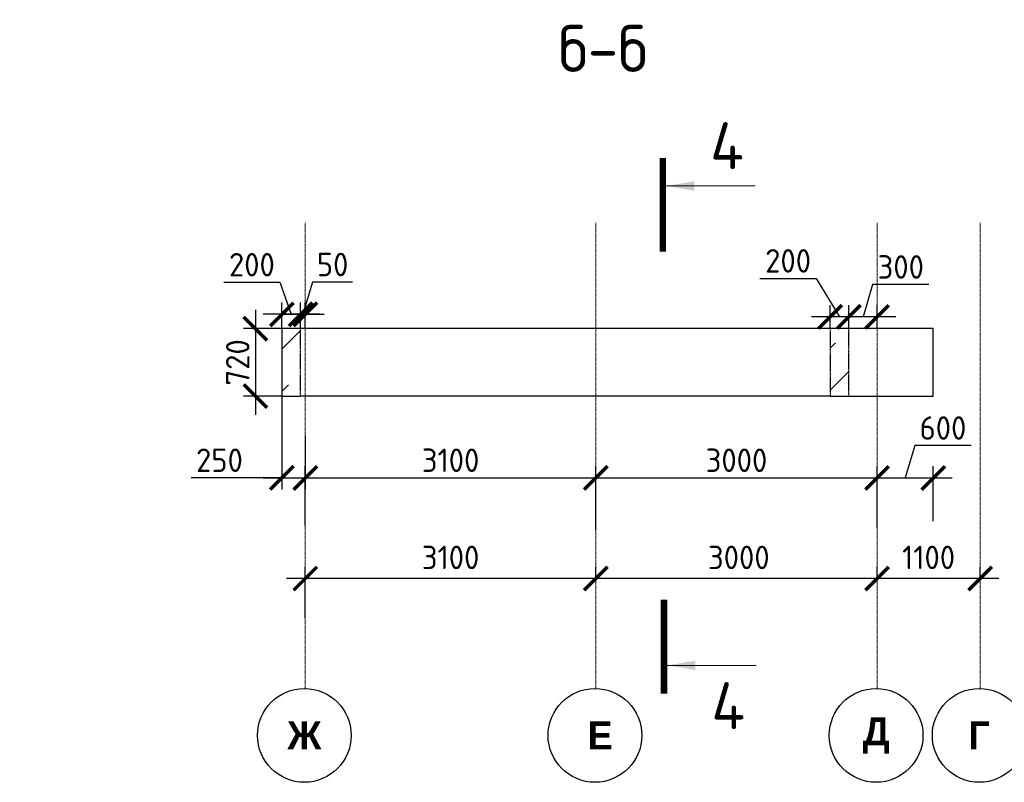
# Model space of a CAD drawing. Header units: millimetres. Extents: x 247266 to 730847, y -636031 to 10052.
# Tile 95 of 256: x 542944 to 553449, y -372696 to -364565. Entities that reach past the tile are written whole.
import ezdxf

# ---------------------------------------------------------------- set-up
doc = ezdxf.new("R2010")
doc.units = ezdxf.units.MM
for name, pattern in [('______5', [1100, 800, -100, 100, -100]), ('________', [0]), ('HIDDEN2', [4.7625, 3.175, -1.5875]), ('осевая', [50.8, 31.75, -6.35, 6.35, -6.35])]:
    doc.linetypes.add(name, pattern=pattern)
for name, color, linetype, lineweight in [('Standard', 7, 'Continuous', 25), ('Оси', 7, '______5', 18), ('Узлы', 7, 'Continuous', 0)]:
    doc.layers.add(name, color=color, linetype=linetype, lineweight=lineweight)
doc.layers.add('РАЗМЕРЫ', color=7, linetype='Continuous')
doc.styles.add('Century Gothic', font='GOTHIC.TTF')
doc.styles.add('GOST-2.304_Type-B', font='GOST_Common.ttf')
doc.dimstyles.new('СПДС', dxfattribs={"dimscale": 100, "dimtxt": 2.5, "dimasz": 2.5, "dimexe": 1.25, "dimexo": 0, "dimtad": 1, "dimdec": 0, "dimtxsty": 'GOST-2.304_Type-B', "dimblk": 'ARCHTICK', "dimcen": 2.5, "dimdle": 2, "dimadec": 0, "dimazin": 2, "dimtfac": 0.75, "dimtdec": 0, "dimtmove": 1, "dimatfit": 3, "dimfxl": 1, "dimtolj": 1, "dimarcsym": 1})

# ---------------------------------------------------------------- blocks, each defined once
blk = doc.blocks.new('NSY101')
at = {"color": 0, "linetype": 'ByBlock', "lineweight": -2}
blk.add_circle((0, 0), 50, dxfattribs=at)
blk = doc.blocks.new('_ArchTick')
at = {"color": 0, "linetype": 'ByBlock', "const_width": 0.15}
blk.add_lwpolyline([(-0.5, -0.5), (0.5, 0.5)], dxfattribs=at)
blk = doc.blocks.new('*D3499')
at = {"color": 0, "lineweight": -2}
for p, q in [((552091, -370523), (552091, -370398)), ((553191, -370523), (553191, -370398)), ((553391, -370523), (551891, -370523))]:
    blk.add_line(p, q, dxfattribs=at)
at = {"layer": 'DEFPOINTS', "color": 0, "ltscale": 100}
for p in [(552091, -370523), (552091, -370523), (553191, -370523)]:
    blk.add_point(p, dxfattribs=at)
at = {"color": 0, "lineweight": -2, "ltscale": 100, "xscale": 250, "yscale": 250, "zscale": 250, "rotation": 180}
blk.add_blockref('_ArchTick', (552091, -370523), dxfattribs=at)
at = {"color": 0, "lineweight": -2, "ltscale": 100, "xscale": 250, "yscale": 250, "zscale": 250}
blk.add_blockref('_ArchTick', (553191, -370523), dxfattribs=at)
at = {"color": 0, "lineweight": 0, "ltscale": 100, "insert": (552641, -370298), "char_height": 250, "width": 83333.33, "attachment_point": 5, "style": 'GOST-2.304_Type-B'}
blk.add_mtext('\\A1;1100', dxfattribs=at)
blk = doc.blocks.new('*D3500')
at = {"color": 0, "lineweight": -2}
for p, q in [((549091, -370523), (549091, -370398)), ((552091, -370523), (552091, -370398)), ((552291, -370523), (548891, -370523))]:
    blk.add_line(p, q, dxfattribs=at)
at = {"layer": 'DEFPOINTS', "color": 0, "ltscale": 100}
for p in [(549091, -370523), (549091, -370523), (552091, -370523)]:
    blk.add_point(p, dxfattribs=at)
at = {"color": 0, "lineweight": -2, "ltscale": 100, "xscale": 250, "yscale": 250, "zscale": 250, "rotation": 180}
blk.add_blockref('_ArchTick', (549091, -370523), dxfattribs=at)
at = {"color": 0, "lineweight": -2, "ltscale": 100, "xscale": 250, "yscale": 250, "zscale": 250}
blk.add_blockref('_ArchTick', (552091, -370523), dxfattribs=at)
at = {"color": 0, "lineweight": 0, "ltscale": 100, "insert": (550616, -370298), "char_height": 250, "width": 83333.33, "attachment_point": 5, "style": 'GOST-2.304_Type-B'}
blk.add_mtext('\\A1;3000', dxfattribs=at)
blk = doc.blocks.new('*D3501')
at = {"color": 0, "lineweight": -2}
for p, q in [((545991, -370947), (545991, -370398)), ((549091, -370523), (549091, -370398)), ((549291, -370523), (545791, -370523))]:
    blk.add_line(p, q, dxfattribs=at)
at = {"layer": 'DEFPOINTS', "color": 0, "ltscale": 100}
for p in [(545991, -370523), (549091, -370523), (545991, -370947)]:
    blk.add_point(p, dxfattribs=at)
at = {"color": 0, "lineweight": -2, "ltscale": 100, "xscale": 250, "yscale": 250, "zscale": 250, "rotation": 180}
blk.add_blockref('_ArchTick', (545991, -370523), dxfattribs=at)
at = {"color": 0, "lineweight": -2, "ltscale": 100, "xscale": 250, "yscale": 250, "zscale": 250}
blk.add_blockref('_ArchTick', (549091, -370523), dxfattribs=at)
at = {"color": 0, "lineweight": 0, "ltscale": 100, "insert": (547541, -370298), "char_height": 250, "width": 83333.33, "attachment_point": 5, "style": 'GOST-2.304_Type-B'}
blk.add_mtext('\\A1;3100', dxfattribs=at)
blk = doc.blocks.new('*D3592')
at = {"layer": 'DEFPOINTS', "color": 0, "ltscale": 100}
for p in [(545741, -368578), (545991, -369450), (545991, -369957)]:
    blk.add_point(p, dxfattribs=at)
at = {"layer": 'РАЗМЕРЫ', "color": 0, "lineweight": -2}
for p, q in [((545741, -368578), (545741, -369575)), ((545991, -369957), (545991, -369325)), ((545741, -369450), (544775, -369450)), ((545541, -369450), (546191, -369450))]:
    blk.add_line(p, q, dxfattribs=at)
at = {"layer": 'РАЗМЕРЫ', "color": 0, "lineweight": -2, "ltscale": 100, "xscale": 250, "yscale": 250, "zscale": 250, "rotation": 180}
blk.add_blockref('_ArchTick', (545741, -369450), dxfattribs=at)
at = {"layer": 'РАЗМЕРЫ', "color": 0, "lineweight": -2, "ltscale": 100, "xscale": 250, "yscale": 250, "zscale": 250}
blk.add_blockref('_ArchTick', (545991, -369450), dxfattribs=at)
at = {"layer": 'РАЗМЕРЫ', "color": 0, "lineweight": 0, "ltscale": 100, "insert": (545075, -369262), "char_height": 250, "attachment_point": 5, "style": 'GOST-2.304_Type-B'}
blk.add_mtext('\\A1;250', dxfattribs=at)
blk = doc.blocks.new('*D3593')
at = {"layer": 'DEFPOINTS', "color": 0, "ltscale": 100}
for p in [(545991, -369001), (549091, -369450), (549091, -370004)]:
    blk.add_point(p, dxfattribs=at)
at = {"layer": 'РАЗМЕРЫ', "color": 0, "lineweight": -2}
for p, q in [((545991, -369001), (545991, -369575)), ((549091, -370004), (549091, -369325)), ((545791, -369450), (549291, -369450))]:
    blk.add_line(p, q, dxfattribs=at)
at = {"layer": 'РАЗМЕРЫ', "color": 0, "lineweight": -2, "ltscale": 100, "xscale": 250, "yscale": 250, "zscale": 250, "rotation": 180}
blk.add_blockref('_ArchTick', (545991, -369450), dxfattribs=at)
at = {"layer": 'РАЗМЕРЫ', "color": 0, "lineweight": -2, "ltscale": 100, "xscale": 250, "yscale": 250, "zscale": 250}
blk.add_blockref('_ArchTick', (549091, -369450), dxfattribs=at)
at = {"layer": 'РАЗМЕРЫ', "color": 0, "lineweight": 0, "ltscale": 100, "insert": (547541, -369262), "char_height": 250, "attachment_point": 5, "style": 'GOST-2.304_Type-B'}
blk.add_mtext('\\A1;3100', dxfattribs=at)
blk = doc.blocks.new('*D3594')
at = {"layer": 'DEFPOINTS', "color": 0, "ltscale": 100}
for p in [(552091, -369450), (549091, -370004), (552091, -369982)]:
    blk.add_point(p, dxfattribs=at)
at = {"layer": 'РАЗМЕРЫ', "color": 0, "lineweight": -2}
for p, q in [((549091, -370004), (549091, -369325)), ((552091, -369982), (552091, -369325)), ((548891, -369450), (552291, -369450))]:
    blk.add_line(p, q, dxfattribs=at)
at = {"layer": 'РАЗМЕРЫ', "color": 0, "lineweight": -2, "ltscale": 100, "xscale": 250, "yscale": 250, "zscale": 250, "rotation": 180}
blk.add_blockref('_ArchTick', (549091, -369450), dxfattribs=at)
at = {"layer": 'РАЗМЕРЫ', "color": 0, "lineweight": -2, "ltscale": 100, "xscale": 250, "yscale": 250, "zscale": 250}
blk.add_blockref('_ArchTick', (552091, -369450), dxfattribs=at)
at = {"layer": 'РАЗМЕРЫ', "color": 0, "lineweight": 0, "ltscale": 100, "insert": (550591, -369262), "char_height": 250, "attachment_point": 5, "style": 'GOST-2.304_Type-B'}
blk.add_mtext('\\A1;3000', dxfattribs=at)
blk = doc.blocks.new('*D3595')
at = {"layer": 'DEFPOINTS', "color": 0, "ltscale": 100}
for p in [(552691, -369450), (552691, -369910), (552091, -369982)]:
    blk.add_point(p, dxfattribs=at)
at = {"layer": 'РАЗМЕРЫ', "color": 0, "lineweight": -2}
for p, q in [((552494, -369106), (552391, -369450)), ((553095, -369106), (552494, -369106)), ((552091, -369982), (552091, -369325)), ((552691, -369910), (552691, -369325)), ((551891, -369450), (552891, -369450))]:
    blk.add_line(p, q, dxfattribs=at)
at = {"layer": 'РАЗМЕРЫ', "color": 0, "lineweight": -2, "ltscale": 100, "xscale": 250, "yscale": 250, "zscale": 250, "rotation": 180}
blk.add_blockref('_ArchTick', (552091, -369450), dxfattribs=at)
at = {"layer": 'РАЗМЕРЫ', "color": 0, "lineweight": -2, "ltscale": 100, "xscale": 250, "yscale": 250, "zscale": 250}
blk.add_blockref('_ArchTick', (552691, -369450), dxfattribs=at)
at = {"layer": 'РАЗМЕРЫ', "color": 0, "lineweight": 0, "ltscale": 100, "insert": (552794, -368918), "char_height": 250, "attachment_point": 5, "style": 'GOST-2.304_Type-B'}
blk.add_mtext('\\A1;600', dxfattribs=at)
blk = doc.blocks.new('*D3623')
at = {"layer": 'DEFPOINTS', "color": 0, "ltscale": 100}
for p in [(545741, -367858), (545458, -368578), (545741, -368578)]:
    blk.add_point(p, dxfattribs=at)
at = {"layer": 'РАЗМЕРЫ', "color": 0, "lineweight": -2}
for p, q in [((545458, -367658), (545458, -368778)), ((545741, -367858), (545333, -367858)), ((545741, -368578), (545333, -368578))]:
    blk.add_line(p, q, dxfattribs=at)
at = {"layer": 'РАЗМЕРЫ', "color": 0, "lineweight": -2, "ltscale": 100, "xscale": 250, "yscale": 250, "zscale": 250}
for p, rotation in [((545458, -367858), 90), ((545458, -368578), 270)]:
    blk.add_blockref('_ArchTick', p, dxfattribs=dict(at, rotation=rotation))
at = {"layer": 'РАЗМЕРЫ', "color": 0, "ltscale": 100, "insert": (545270, -368218), "char_height": 250, "attachment_point": 5, "rotation": 90, "style": 'GOST-2.304_Type-B'}
blk.add_mtext('\\A1;720', dxfattribs=at)
blk = doc.blocks.new('*D3625')
at = {"layer": 'DEFPOINTS', "color": 0, "ltscale": 100}
for p in [(551791, -367733), (551791, -367858), (552091, -367858)]:
    blk.add_point(p, dxfattribs=at)
at = {"layer": 'РАЗМЕРЫ', "color": 0, "lineweight": -2}
for p, q in [((552044, -367389), (551941, -367733)), ((552645, -367389), (552044, -367389)), ((551791, -367858), (551791, -367608)), ((552091, -367858), (552091, -367608)), ((552291, -367733), (551591, -367733))]:
    blk.add_line(p, q, dxfattribs=at)
at = {"layer": 'РАЗМЕРЫ', "color": 0, "lineweight": -2, "ltscale": 100, "xscale": 250, "yscale": 250, "zscale": 250, "rotation": 180}
blk.add_blockref('_ArchTick', (551791, -367733), dxfattribs=at)
at = {"layer": 'РАЗМЕРЫ', "color": 0, "lineweight": -2, "ltscale": 100, "xscale": 250, "yscale": 250, "zscale": 250}
blk.add_blockref('_ArchTick', (552091, -367733), dxfattribs=at)
at = {"layer": 'РАЗМЕРЫ', "color": 0, "ltscale": 100, "insert": (552344, -367201), "char_height": 250, "attachment_point": 5, "style": 'GOST-2.304_Type-B'}
blk.add_mtext('\\A1;300', dxfattribs=at)
blk = doc.blocks.new('*D3626')
at = {"layer": 'DEFPOINTS', "color": 0, "ltscale": 100}
for p in [(551591, -367733), (551591, -367858), (551791, -367858)]:
    blk.add_point(p, dxfattribs=at)
at = {"layer": 'РАЗМЕРЫ', "color": 0, "lineweight": -2}
for p, q in [((550842, -367324), (551443, -367324)), ((551443, -367324), (551691, -367733)), ((551591, -367858), (551591, -367608)), ((551791, -367858), (551791, -367608)), ((551991, -367733), (551391, -367733))]:
    blk.add_line(p, q, dxfattribs=at)
at = {"layer": 'РАЗМЕРЫ', "color": 0, "lineweight": -2, "ltscale": 100, "xscale": 250, "yscale": 250, "zscale": 250, "rotation": 180}
blk.add_blockref('_ArchTick', (551591, -367733), dxfattribs=at)
at = {"layer": 'РАЗМЕРЫ', "color": 0, "lineweight": -2, "ltscale": 100, "xscale": 250, "yscale": 250, "zscale": 250}
blk.add_blockref('_ArchTick', (551791, -367733), dxfattribs=at)
at = {"layer": 'РАЗМЕРЫ', "color": 0, "ltscale": 100, "insert": (551142, -367136), "char_height": 250, "attachment_point": 5, "style": 'GOST-2.304_Type-B'}
blk.add_mtext('\\A1;200', dxfattribs=at)
blk = doc.blocks.new('*D3627')
at = {"layer": 'DEFPOINTS', "color": 0, "ltscale": 100}
for p in [(545991, -367706), (545941, -367858), (545991, -367858)]:
    blk.add_point(p, dxfattribs=at)
at = {"layer": 'РАЗМЕРЫ', "color": 0, "lineweight": -2}
for p, q in [((546069, -367362), (545966, -367706)), ((546494, -367362), (546069, -367362)), ((545941, -367858), (545941, -367581)), ((545991, -367858), (545991, -367581)), ((545741, -367706), (546191, -367706))]:
    blk.add_line(p, q, dxfattribs=at)
at = {"layer": 'РАЗМЕРЫ', "color": 0, "lineweight": -2, "ltscale": 100, "xscale": 250, "yscale": 250, "zscale": 250}
blk.add_blockref('_ArchTick', (545941, -367706), dxfattribs=at)
at = {"layer": 'РАЗМЕРЫ', "color": 0, "lineweight": -2, "ltscale": 100, "xscale": 250, "yscale": 250, "zscale": 250, "rotation": 180}
blk.add_blockref('_ArchTick', (545991, -367706), dxfattribs=at)
at = {"layer": 'РАЗМЕРЫ', "color": 0, "ltscale": 100, "insert": (546282, -367175), "char_height": 250, "attachment_point": 5, "style": 'GOST-2.304_Type-B'}
blk.add_mtext('\\A1;50', dxfattribs=at)
blk = doc.blocks.new('*D3533')
at = {"layer": 'DEFPOINTS', "color": 0, "ltscale": 100}
for p in [(545741, -367706), (545741, -367858), (545941, -367858)]:
    blk.add_point(p, dxfattribs=at)
at = {"layer": 'РАЗМЕРЫ', "color": 0, "lineweight": -2}
for p, q in [((545121, -367364), (545721, -367364)), ((545721, -367364), (545841, -367706)), ((545741, -367858), (545741, -367581)), ((545941, -367858), (545941, -367581)), ((546141, -367706), (545541, -367706))]:
    blk.add_line(p, q, dxfattribs=at)
at = {"layer": 'РАЗМЕРЫ', "color": 0, "lineweight": -2, "ltscale": 100, "xscale": 250, "yscale": 250, "zscale": 250, "rotation": 180}
blk.add_blockref('_ArchTick', (545741, -367706), dxfattribs=at)
at = {"layer": 'РАЗМЕРЫ', "color": 0, "lineweight": -2, "ltscale": 100, "xscale": 250, "yscale": 250, "zscale": 250}
blk.add_blockref('_ArchTick', (545941, -367706), dxfattribs=at)
at = {"layer": 'РАЗМЕРЫ', "color": 0, "ltscale": 100, "insert": (545421, -367177), "char_height": 250, "attachment_point": 5, "style": 'GOST-2.304_Type-B'}
blk.add_mtext('\\A1;200', dxfattribs=at)
blk = doc.blocks.new('*D3545')
at = {"color": 0, "lineweight": -2}
for p, q in [((538712, -370410), (538712, -370285)), ((539812, -370410), (539812, -370285)), ((540012, -370410), (538512, -370410))]:
    blk.add_line(p, q, dxfattribs=at)
at = {"layer": 'DEFPOINTS', "color": 0, "ltscale": 100}
for p in [(538712, -370410), (538712, -370410), (539812, -370410)]:
    blk.add_point(p, dxfattribs=at)
at = {"color": 0, "lineweight": -2, "ltscale": 100, "xscale": 250, "yscale": 250, "zscale": 250, "rotation": 180}
blk.add_blockref('_ArchTick', (538712, -370410), dxfattribs=at)
at = {"color": 0, "lineweight": -2, "ltscale": 100, "xscale": 250, "yscale": 250, "zscale": 250}
blk.add_blockref('_ArchTick', (539812, -370410), dxfattribs=at)
at = {"color": 0, "lineweight": 0, "ltscale": 100, "insert": (539262, -370185), "char_height": 250, "width": 83333.33, "attachment_point": 5, "style": 'GOST-2.304_Type-B'}
blk.add_mtext('\\A1;1100', dxfattribs=at)
blk = doc.blocks.new('*D3546')
at = {"color": 0, "lineweight": -2}
for p, q in [((535712, -370410), (535712, -370285)), ((538712, -370410), (538712, -370285)), ((538912, -370410), (535512, -370410))]:
    blk.add_line(p, q, dxfattribs=at)
at = {"layer": 'DEFPOINTS', "color": 0, "ltscale": 100}
for p in [(535712, -370410), (535712, -370410), (538712, -370410)]:
    blk.add_point(p, dxfattribs=at)
at = {"color": 0, "lineweight": -2, "ltscale": 100, "xscale": 250, "yscale": 250, "zscale": 250, "rotation": 180}
blk.add_blockref('_ArchTick', (535712, -370410), dxfattribs=at)
at = {"color": 0, "lineweight": -2, "ltscale": 100, "xscale": 250, "yscale": 250, "zscale": 250}
blk.add_blockref('_ArchTick', (538712, -370410), dxfattribs=at)
at = {"color": 0, "lineweight": 0, "ltscale": 100, "insert": (537237, -370185), "char_height": 250, "width": 83333.33, "attachment_point": 5, "style": 'GOST-2.304_Type-B'}
blk.add_mtext('\\A1;3000', dxfattribs=at)
blk = doc.blocks.new('*D3547')
at = {"color": 0, "lineweight": -2}
for p, q in [((532612, -370834), (532612, -370285)), ((535712, -370410), (535712, -370285)), ((535912, -370410), (532412, -370410))]:
    blk.add_line(p, q, dxfattribs=at)
at = {"layer": 'DEFPOINTS', "color": 0, "ltscale": 100}
for p in [(532612, -370410), (535712, -370410), (532612, -370834)]:
    blk.add_point(p, dxfattribs=at)
at = {"color": 0, "lineweight": -2, "ltscale": 100, "xscale": 250, "yscale": 250, "zscale": 250, "rotation": 180}
blk.add_blockref('_ArchTick', (532612, -370410), dxfattribs=at)
at = {"color": 0, "lineweight": -2, "ltscale": 100, "xscale": 250, "yscale": 250, "zscale": 250}
blk.add_blockref('_ArchTick', (535712, -370410), dxfattribs=at)
at = {"color": 0, "lineweight": 0, "ltscale": 100, "insert": (534162, -370185), "char_height": 250, "width": 83333.33, "attachment_point": 5, "style": 'GOST-2.304_Type-B'}
blk.add_mtext('\\A1;3100', dxfattribs=at)

msp = doc.modelspace()

# ---------------------------------------------------------------- hatches: boundary and pattern name
at = {"layer": 'РАЗМЕРЫ', "transparency": 33554648}
h = msp.add_hatch(dxfattribs=at)
h.set_pattern_fill('ANSI35', color=256, scale=100)
h.set_pattern_definition([(45, (1495.2, 4559.05), (-449.0128, 449.0128), []), (45, (1944.2, 4559.05), (-449.0128, 449.0128), [793.75, -158.75, 0, -158.75])])
h.paths.add_polyline_path([(545941.03, -367857.92), (545741.03, -367857.92), (545741.03, -368577.92), (545941.03, -368577.92)])
h.paths.add_polyline_path([(551791.03, -367857.92), (551591.03, -367857.92), (551591.03, -368577.92), (551791.03, -368577.92)])

# ---------------------------------------------------------------- linework, layer by layer
at = {"linetype": 'HIDDEN2', "transparency": 33554687}
for p, q in [((545941.03, -368577.92, 3100), (545941.03, -367857.92, 3100)), ((551591.03, -367857.92, 3100), (551591.03, -368577.92, 3100)), ((551791.03, -368577.92, 3100), (551791.03, -367857.92, 3100))]:
    msp.add_line(p, q, dxfattribs=at)
at = {"layer": 'Standard', "linetype": '________', "lineweight": 30, "transparency": 33554687}
for p, q in [((545741.03, -367857.92, 3100), (545741.03, -368577.92, 3100)), ((552691.03, -367857.92, 3100), (545741.03, -367857.92, 3100)), ((552691.03, -368577.92, 3100), (552691.03, -367857.92, 3100)), ((545741.03, -368577.92, 3100), (545941.03, -368577.92, 3100)), ((548791.03, -368577.92, 3100), (545941.03, -368577.92, 3100)), ((551591.03, -368577.92, 3100), (548791.03, -368577.92, 3100)), ((551591.03, -368577.92, 3100), (551791.03, -368577.92, 3100)), ((551791.03, -368577.92, 3100), (552691.03, -368577.92, 3100))]:
    msp.add_line(p, q, dxfattribs=at)
at = {"layer": 'Оси', "linetype": 'осевая', "lineweight": 0, "ltscale": 0.3, "transparency": 33554687}
for p, q in [((545991.03, -371691.94, 3100), (545991.03, -366725.47, 3100)), ((549091.03, -371691.94, 3100), (549091.03, -366725.47, 3100)), ((552091.03, -371691.94, 3100), (552091.03, -366725.47, 3100)), ((553191.03, -371691.94, 3100), (553191.03, -366725.47, 3100))]:
    msp.add_line(p, q, dxfattribs=at)
at = {"layer": 'Узлы', "linetype": 'Continuous', "lineweight": 0}
for p, q in [((549839.89, -366337.79, 3500), (550789.89, -366337.79, 3500)), ((549852.62, -371448.83, 3300), (550802.62, -371448.83, 3300))]:
    msp.add_line(p, q, dxfattribs=at)
at = {"layer": 'Узлы', "linetype": 'Continuous', "lineweight": 0, "const_width": 70}
for points, elevation in [([(549804.89, -366037.79), (549804.89, -367037.79)], 3500), ([(549817.62, -371748.83), (549817.62, -370748.83)], 3300)]:
    msp.add_lwpolyline(points, dxfattribs=dict(at, elevation=elevation))
at = {"layer": 'Узлы', "linetype": 'Continuous', "lineweight": 0}
for points in [[(549839.89, -366337.79, 3500), (550140.34, -366388.07, 3500), (550140.34, -366287.52, 3500)], [(549852.62, -371448.83, 3300), (550153.07, -371499.11, 3300), (550153.07, -371398.55, 3300)]]:
    msp.add_solid(points, dxfattribs=at)

# ---------------------------------------------------------------- block references
at = {"layer": 'Оси', "linetype": 'Continuous', "lineweight": 25, "transparency": 33554687, "xscale": 9.999999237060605, "yscale": 9.999999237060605, "zscale": 9.999999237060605, "rotation": 90.00000000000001}
for p in [(545980.93, -372195.55, 3100), (549080.93, -372195.55, 3100), (552080.93, -372195.55, 3100), (553180.93, -372195.55, 3100)]:
    msp.add_blockref('NSY101', p, dxfattribs=at)

# ---------------------------------------------------------------- texts
at = {"layer": 'Оси', "linetype": 'Continuous', "lineweight": 25, "transparency": 33554687, "char_height": 300, "attachment_point": 5, "style": 'Century Gothic'}
for s, insert, width in [('\\A1;{\\fCentury Gothic|i0|b1;\\H300.000000;\\W1.000000;\\C16;Ж}\\P', (545980.93, -372195.55, 3100), 540), ('\\A1;{\\fCentury Gothic|i0|b1;\\H300.000000;\\W1.000000;\\C16; Е}\\P', (549080.93, -372195.55, 3100), 480), ('\\A1;{\\fCentury Gothic|i0|b1;\\H300.000000;\\W1.000000;\\C16;Д}\\P', (552080.93, -372195.55, 3100), 470), ('\\A1;{\\fCentury Gothic|i0|b1;\\H300.000000;\\W1.000000;\\C16;Г}\\P', (553180.93, -372195.55, 3100), 345)]:
    msp.add_mtext(s, dxfattribs=dict(at, insert=insert, width=width))
at = {"layer": 'РАЗМЕРЫ', "insert": (549167.11, -364871.37, 3100), "char_height": 500, "attachment_point": 5, "style": 'GOST-2.304_Type-B'}
msp.add_mtext_dynamic_manual_height_columns('б-б', width=3941.2128, gutter_width=625, heights=[0], dxfattribs=at)
at = {"layer": 'Узлы', "linetype": 'Continuous', "lineweight": 0, "char_height": 500, "attachment_point": 5, "style": 'GOST-2.304_Type-B'}
for insert in [(550489.89, -365907.79, 3500), (550502.62, -371878.83, 3300)]:
    msp.add_mtext_dynamic_manual_height_columns('4', width=723.8798, gutter_width=25, heights=[0], dxfattribs=dict(at, insert=insert))

# ---------------------------------------------------------------- dimensions: what is measured, and where the dimension line sits
at = {"lineweight": 0}
for base, p1, p2, picture, middle in [((532612.33, -370410.44, 3100), (535712.33, -370410.44, 3100), (532612.33, -370833.97, 3100), '*D3547', (534162.33, -370410.44, 3100)), ((535712.33, -370410.44, 3100), (538712.33, -370410.44, 3100), (535712.33, -370410.44, 3100), '*D3546', (537237.48, -370410.44, 3100)), ((538712.33, -370410.44, 3100), (539812.33, -370410.44, 3100), (538712.33, -370410.44, 3100), '*D3545', (539262.33, -370410.44, 3100)), ((545991.03, -370523.13, 3100), (549091.03, -370523.13, 3100), (545991.03, -370946.66, 3100), '*D3501', (547541.03, -370523.13, 3100)), ((549091.03, -370523.13, 3100), (552091.03, -370523.13, 3100), (549091.03, -370523.13, 3100), '*D3500', (550616.18, -370523.13, 3100)), ((552091.03, -370523.13, 3100), (553191.03, -370523.13, 3100), (552091.03, -370523.13, 3100), '*D3499', (552641.03, -370523.13, 3100))]:
    dim = msp.add_linear_dim(base=base, p1=p1, p2=p2, angle=180, dimstyle='СПДС', override={"dimgap": 1}, dxfattribs=at)
    dim.commit()
    dim.dimension.update_dxf_attribs({"geometry": picture, "text_midpoint": middle, "dimtype": 160})
at = {"layer": 'РАЗМЕРЫ'}
for base, p1, p2, picture, middle in [((545741.03, -367706.19, 3100), (545941.03, -367857.92, 3100), (545741.03, -367857.92, 3100), '*D3533', (545658.54, -367364.29, 3100)), ((551591.03, -367732.63, 3100), (551791.03, -367857.92, 3100), (551591.03, -367857.92, 3100), '*D3626', (551380.08, -367323.75, 3100))]:
    dim = msp.add_linear_dim(base=base, p1=p1, p2=p2, dimstyle='СПДС', dxfattribs=at)
    dim.commit()
    dim.dimension.update_dxf_attribs({"geometry": picture, "text_midpoint": middle, "dimtype": 160})
for base, p1, p2, picture, middle in [((545991.03, -367706.19, 3100), (545941.03, -367857.92, 3100), (545991.03, -367857.92, 3100), '*D3627', (546131.69, -367174.69, 3100)), ((551791.03, -367732.63, 3100), (552091.03, -367857.92, 3100), (551791.03, -367857.92, 3100), '*D3625', (552106.69, -367201.13, 3100))]:
    dim = msp.add_linear_dim(base=base, p1=p1, p2=p2, dimstyle='СПДС', dxfattribs=at)
    dim.commit()
    dim.dimension.update_dxf_attribs({"geometry": picture, "text_midpoint": middle})
dim = msp.add_linear_dim(base=(545457.56, -368577.92, 3100), p1=(545741.03, -367857.92, 3100), p2=(545741.03, -368577.92, 3100), angle=90, dimstyle='СПДС', dxfattribs=at)
dim.commit()
dim.dimension.update_dxf_attribs({"geometry": '*D3623', "text_midpoint": (545269.68, -368217.92, 3100)})
at = {"layer": 'РАЗМЕРЫ', "lineweight": 0}
dim = msp.add_linear_dim(base=(545991.03, -369449.75, 3100), p1=(545741.03, -368577.92, 3100), p2=(545991.03, -369956.76, 3100), dimstyle='СПДС', dxfattribs=at)
dim.commit()
dim.dimension.update_dxf_attribs({"geometry": '*D3592', "text_midpoint": (545074.98, -369531.86, 3100), "dimtype": 160})
for base, p1, p2, picture, middle in [((552691.03, -369449.75, 3100), (552091.03, -369982.15, 3100), (552691.03, -369909.54, 3100), '*D3595', (552556.69, -368918.25, 3100)), ((549091.03, -369449.75, 3100), (545991.03, -369000.67, 3100), (549091.03, -370003.75, 3100), '*D3593', (547541.03, -369262.12, 3100)), ((552091.03, -369449.75, 3100), (549091.03, -370003.75, 3100), (552091.03, -369982.15, 3100), '*D3594', (550591.03, -369262.12, 3100))]:
    dim = msp.add_linear_dim(base=base, p1=p1, p2=p2, dimstyle='СПДС', dxfattribs=at)
    dim.commit()
    dim.dimension.update_dxf_attribs({"geometry": picture, "text_midpoint": middle})

doc.saveas('drawing.dxf')
